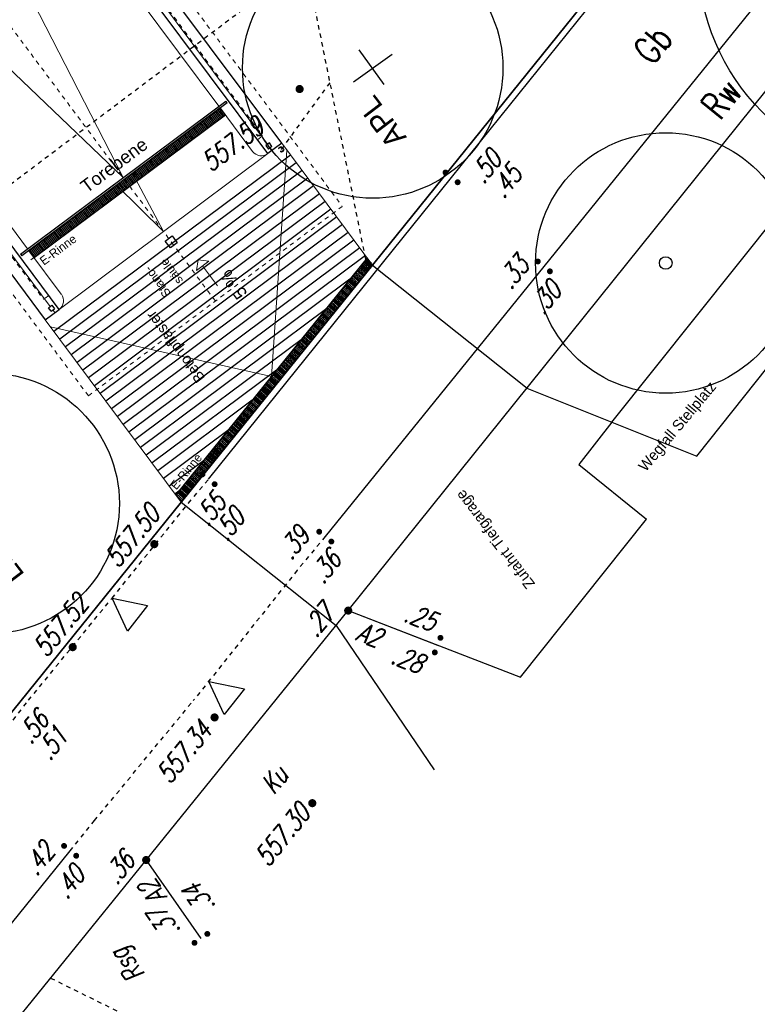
# Model space of a CAD drawing. Header units: metres. Extents: x 2 to 485, y 6 to 594.
# Tile 63 of 176: x 262 to 279, y 202 to 225. Entities that reach past the tile are written whole.
import ezdxf
from ezdxf.enums import TextEntityAlignment as Align

# ---------------------------------------------------------------- set-up
doc = ezdxf.new("R2010")
doc.units = ezdxf.units.M
doc.header["$LTSCALE"] = 0.0125
for name, pattern in [('237-14_Züricher Str._GL_3_RW_2014-11-28_bea$0$STRICHLINIE2', [9.525, 6.35, -3.175]), ('260241_A_bea$0$GESTRICHELT', [0.4, 0.2, -0.2]), ('260241_A_bea$0$PUNKTIERT', [0.2, 0, -0.2]), ('GEWOFAG_Hof 3_141022_Grundriss_bea$0$AUSGEZOGEN', [0]), ('GEWOFAG_Hof 3_141022_Grundriss_bea$0$VERDECKT2_S2', [0.15, 0.1, -0.05])]:
    doc.linetypes.add(name, pattern=pattern)
for name, color, linetype in [('237-14_Züricher Str._GL_3_RW_2014-11-28_bea$0$_GRU_Regenwasser', 150, '237-14_Züricher Str._GL_3_RW_2014-11-28_bea$0$STRICHLINIE2'), ('260241_A_bea$0$B07_FLSTGR', 9, 'Continuous'), ('260241_A_bea$0$B10_GEBAEUDE', 1, 'Continuous'), ('260241_A_bea$0$B21_BORDSTEIN', 5, 'Continuous'), ('260241_A_bea$0$B23_EINFASS', 5, 'Continuous'), ('260241_A_bea$0$B24_EINFASS_GESTR', 5, 'Continuous'), ('260241_A_bea$0$B25_EINFASS_GEPKT', 7, '260241_A_bea$0$PUNKTIERT'), ('260241_A_bea$0$B28_VEINFASS_TXT', 5, 'Continuous'), ('260241_A_bea$0$B29_FUNKTION_TXT', 5, 'Continuous'), ('260241_A_bea$0$B53_HAUPTHOEHEN', 4, 'Continuous'), ('260241_A_bea$0$B54_HOEHEN', 253, 'Continuous'), ('f_baum', 3, 'Continuous'), ('f_entwässerung', 170, 'Continuous'), ('f_schraff', 251, 'Continuous'), ('f_text_100', 7, 'Continuous'), ('f_weg', 2, 'Continuous')]:
    doc.layers.add(name, color=color, linetype=linetype)
doc.layers.add('GEWOFAG_Hof 3_141022_Grundriss_bea$0$STANDARD', color=7, linetype='GEWOFAG_Hof 3_141022_Grundriss_bea$0$AUSGEZOGEN', lineweight=13)
doc.styles.add('260241_A_bea$0$ROMANS', font='ROMANS')
doc.styles.add('GEWOFAG_Hof 3_141022_Grundriss_bea$0$ARIAL', font='arial.ttf')

# ---------------------------------------------------------------- blocks, each defined once
blk = doc.blocks.new('260241_A_bea$0$HOEHENPKT_ZENTR')
at = {"const_width": 0.75}
blk.add_lwpolyline([(-0.375, 0, 1), (0.375, 0, 1)], format="xyb", close=True, dxfattribs=at)
blk = doc.blocks.new('260241_A_bea$0$HOEHENPKT_DOPP')
at = {"const_width": 0.15}
for points in [[(-0.075, 0.4, 1), (0.075, 0.4, 1)], [(-0.075, -0.4, 1), (0.075, -0.4, 1)]]:
    blk.add_lwpolyline(points, format="xyb", close=True, dxfattribs=at)
blk = doc.blocks.new('237-14_Züricher Str._GL_3_RW_2014-11-28_bea$0$AW Steiger')
for radius in [0.6, 0.5]:
    blk.add_circle((0, 0), radius)

msp = doc.modelspace()

# ---------------------------------------------------------------- linework, layer by layer
at = {"color": 252}
for p, q in [((264.029, 211.071), (263.673, 211.83)), ((263.673, 211.83), (264.494, 211.66)), ((264.494, 211.66), (264.029, 211.071)), ((266.26, 209.153), (265.904, 209.912)), ((265.904, 209.912), (266.725, 209.741)), ((266.725, 209.741), (266.26, 209.153))]:
    msp.add_line(p, q, dxfattribs=at)
at = {"layer": '237-14_Züricher Str._GL_3_RW_2014-11-28_bea$0$_GRU_Regenwasser', "ltscale": 0.05}
msp.add_line((266.24, 235.814), (269.544, 219.489), dxfattribs=at)
at = {"layer": '237-14_Züricher Str._GL_3_RW_2014-11-28_bea$0$_GRU_Regenwasser'}
msp.add_line((268.691, 223.705), (267.571, 222.169), dxfattribs=at)
at = {"layer": '260241_A_bea$0$B07_FLSTGR', "color": 30, "linetype": 'Continuous'}
msp.add_line((147.972, 68.76), (322.482, 284.91), dxfattribs=at)
at = {"layer": '260241_A_bea$0$B10_GEBAEUDE', "color": 7, "linetype": '260241_A_bea$0$GESTRICHELT'}
msp.add_line((260.371, 220.641), (269.125, 227.231), dxfattribs=at)
at = {"layer": '260241_A_bea$0$B21_BORDSTEIN', "color": 252, "linetype": 'Continuous'}
for p, q in [((269.116, 211.545), (271.176, 210.749)), ((264.46, 205.798), (265.722, 203.993))]:
    msp.add_line(p, q, dxfattribs=at)
at = {"layer": '260241_A_bea$0$B23_EINFASS', "color": 252, "linetype": 'Continuous'}
for p, q in [((269.116, 211.545), (286.23, 232.848)), ((271.498, 221.525), (279.225, 231.132)), ((281.429, 229.115), (273.624, 219.474)), ((265.898, 214.57), (271.498, 221.525)), ((273.624, 219.474), (268.588, 213.248)), ((264.46, 205.798), (269.116, 211.545)), ((259.567, 202.123), (262.708, 206.01)), ((228.571, 161.49), (264.46, 205.798))]:
    msp.add_line(p, q, dxfattribs=at)
at = {"layer": '260241_A_bea$0$B24_EINFASS_GESTR', "color": 252, "linetype": '260241_A_bea$0$GESTRICHELT'}
for p, q in [((265.435, 214.019), (265.898, 214.57)), ((263.673, 211.83), (265.435, 214.019)), ((268.588, 213.248), (267.941, 212.473)), ((267.941, 212.473), (265.547, 209.471)), ((261.749, 209.479), (263.673, 211.83)), ((261.155, 208.705), (261.749, 209.479)), ((263.27, 206.707), (265.547, 209.471)), ((262.708, 206.01), (263.27, 206.707))]:
    msp.add_line(p, q, dxfattribs=at)
at = {"layer": '260241_A_bea$0$B25_EINFASS_GEPKT', "color": 7, "linetype": '260241_A_bea$0$PUNKTIERT', "ltscale": 0.5}
msp.add_line((262.257, 203.079), (264.187, 202.125), dxfattribs=at)
at = {"layer": 'f_baum', "ltscale": 0.5}
for p, q in [((269.235, 223.726), (270.126, 224.365)), ((269.941, 223.665), (269.37, 224.46))]:
    msp.add_line(p, q, dxfattribs=at)
for centre, radius in [((282.186, 226.575), 5), ((269.68, 224.045), 3), ((276.433, 219.553), 3), ((276.433, 219.553), 0.145), ((260.842, 214.01), 3)]:
    msp.add_circle(centre, radius, dxfattribs=at)
at = {"layer": 'f_entwässerung', "color": 170}
for p, q in [((266.166, 223.125), (261.757, 219.836)), ((266.286, 222.965), (266.166, 223.125)), ((261.877, 219.677), (266.286, 222.965)), ((261.757, 219.836), (261.877, 219.677)), ((269.553, 219.671), (265.144, 214.21)), ((269.679, 219.503), (269.553, 219.671)), ((265.267, 214.044), (269.679, 219.503)), ((265.144, 214.21), (265.267, 214.044))]:
    msp.add_line(p, q, dxfattribs=at)
at = {"layer": 'f_entwässerung', "color": 170, "linetype": 'Continuous'}
for p, q in [((266.111, 222.834), (265.991, 222.994)), ((266.141, 222.857), (266.021, 223.017)), ((266.171, 222.879), (266.051, 223.039)), ((266.201, 222.901), (266.081, 223.061)), ((266.231, 222.924), (266.111, 223.084)), ((266.261, 222.946), (266.141, 223.106)), ((265.81, 222.61), (265.69, 222.77)), ((265.84, 222.632), (265.72, 222.792)), ((265.87, 222.655), (265.75, 222.815)), ((265.9, 222.677), (265.781, 222.837)), ((265.931, 222.7), (265.811, 222.86)), ((265.961, 222.722), (265.841, 222.882)), ((265.991, 222.744), (265.871, 222.904)), ((266.021, 222.767), (265.901, 222.927)), ((266.051, 222.789), (265.931, 222.949)), ((266.081, 222.812), (265.961, 222.972)), ((265.48, 222.363), (265.36, 222.523)), ((265.51, 222.386), (265.39, 222.546)), ((265.54, 222.408), (265.42, 222.568)), ((265.57, 222.431), (265.45, 222.591)), ((265.6, 222.453), (265.48, 222.613)), ((265.63, 222.475), (265.51, 222.635)), ((265.66, 222.498), (265.54, 222.658)), ((265.69, 222.52), (265.57, 222.68)), ((265.72, 222.543), (265.6, 222.703)), ((265.75, 222.565), (265.63, 222.725)), ((265.78, 222.588), (265.66, 222.748)), ((265.179, 222.139), (265.059, 222.299)), ((265.209, 222.162), (265.089, 222.322)), ((265.239, 222.184), (265.119, 222.344)), ((265.269, 222.206), (265.149, 222.366)), ((265.299, 222.229), (265.179, 222.389)), ((265.329, 222.251), (265.209, 222.411)), ((265.359, 222.274), (265.239, 222.434)), ((265.389, 222.296), (265.27, 222.456)), ((265.42, 222.318), (265.3, 222.479)), ((265.45, 222.341), (265.33, 222.501)), ((264.878, 221.915), (264.759, 222.075)), ((264.908, 221.937), (264.789, 222.097)), ((264.939, 221.96), (264.819, 222.12)), ((264.969, 221.982), (264.849, 222.142)), ((264.999, 222.005), (264.879, 222.165)), ((265.029, 222.027), (264.909, 222.187)), ((265.059, 222.049), (264.939, 222.209)), ((265.089, 222.072), (264.969, 222.232)), ((265.119, 222.094), (264.999, 222.254)), ((265.149, 222.117), (265.029, 222.277)), ((264.578, 221.691), (264.458, 221.851)), ((264.608, 221.713), (264.488, 221.873)), ((264.638, 221.736), (264.518, 221.896)), ((264.668, 221.758), (264.548, 221.918)), ((264.698, 221.78), (264.578, 221.94)), ((264.728, 221.803), (264.608, 221.963)), ((264.758, 221.825), (264.638, 221.985)), ((264.788, 221.848), (264.668, 222.008)), ((264.818, 221.87), (264.698, 222.03)), ((264.848, 221.892), (264.728, 222.053)), ((264.277, 221.467), (264.157, 221.627)), ((264.307, 221.489), (264.187, 221.649)), ((264.337, 221.511), (264.217, 221.671)), ((264.367, 221.534), (264.247, 221.694)), ((264.397, 221.556), (264.278, 221.716)), ((264.428, 221.579), (264.308, 221.739)), ((264.458, 221.601), (264.338, 221.761)), ((264.488, 221.623), (264.368, 221.783)), ((264.518, 221.646), (264.398, 221.806)), ((264.548, 221.668), (264.428, 221.828)), ((263.977, 221.242), (263.857, 221.402)), ((264.007, 221.265), (263.887, 221.425)), ((264.037, 221.287), (263.917, 221.447)), ((264.067, 221.31), (263.947, 221.47)), ((264.097, 221.332), (263.977, 221.492)), ((264.127, 221.354), (264.007, 221.514)), ((264.157, 221.377), (264.037, 221.537)), ((264.187, 221.399), (264.067, 221.559)), ((264.217, 221.422), (264.097, 221.582)), ((264.247, 221.444), (264.127, 221.604)), ((263.676, 221.018), (263.556, 221.178)), ((263.706, 221.041), (263.586, 221.201)), ((263.736, 221.063), (263.616, 221.223)), ((263.766, 221.085), (263.646, 221.245)), ((263.796, 221.108), (263.676, 221.268)), ((263.826, 221.13), (263.706, 221.29)), ((263.856, 221.153), (263.736, 221.313)), ((263.886, 221.175), (263.767, 221.335)), ((263.917, 221.197), (263.797, 221.357)), ((263.947, 221.22), (263.827, 221.38)), ((263.375, 220.794), (263.256, 220.954)), ((263.405, 220.816), (263.286, 220.976)), ((263.436, 220.839), (263.316, 220.999)), ((263.466, 220.861), (263.346, 221.021)), ((263.496, 220.884), (263.376, 221.044)), ((263.526, 220.906), (263.406, 221.066)), ((263.556, 220.928), (263.436, 221.088)), ((263.586, 220.951), (263.466, 221.111)), ((263.616, 220.973), (263.496, 221.133)), ((263.646, 220.996), (263.526, 221.156)), ((263.075, 220.57), (262.955, 220.73)), ((263.105, 220.592), (262.985, 220.752)), ((263.135, 220.615), (263.015, 220.775)), ((263.165, 220.637), (263.045, 220.797)), ((263.195, 220.659), (263.075, 220.819)), ((263.225, 220.682), (263.105, 220.842)), ((263.255, 220.704), (263.135, 220.864)), ((263.285, 220.727), (263.165, 220.887)), ((263.315, 220.749), (263.195, 220.909)), ((263.345, 220.771), (263.225, 220.931)), ((262.744, 220.323), (262.624, 220.483)), ((262.774, 220.346), (262.654, 220.506)), ((262.804, 220.368), (262.684, 220.528)), ((262.834, 220.39), (262.714, 220.55)), ((262.864, 220.413), (262.745, 220.573)), ((262.894, 220.435), (262.775, 220.595)), ((262.925, 220.458), (262.805, 220.618)), ((262.955, 220.48), (262.835, 220.64)), ((262.985, 220.502), (262.865, 220.662)), ((263.015, 220.525), (262.895, 220.685)), ((263.045, 220.547), (262.925, 220.707)), ((262.444, 220.099), (262.324, 220.259)), ((262.474, 220.121), (262.354, 220.281)), ((262.504, 220.144), (262.384, 220.304)), ((262.534, 220.166), (262.414, 220.326)), ((262.564, 220.189), (262.444, 220.349)), ((262.594, 220.211), (262.474, 220.371)), ((262.624, 220.233), (262.504, 220.393)), ((262.654, 220.256), (262.534, 220.416)), ((262.684, 220.278), (262.564, 220.438)), ((262.714, 220.301), (262.594, 220.461)), ((262.143, 219.875), (262.023, 220.035)), ((262.173, 219.897), (262.053, 220.057)), ((262.203, 219.92), (262.083, 220.08)), ((262.233, 219.942), (262.113, 220.102)), ((262.263, 219.964), (262.143, 220.124)), ((262.293, 219.987), (262.173, 220.147)), ((262.323, 220.009), (262.203, 220.169)), ((262.353, 220.032), (262.233, 220.192)), ((262.383, 220.054), (262.264, 220.214)), ((262.414, 220.076), (262.294, 220.236)), ((261.902, 219.695), (261.783, 219.855)), ((261.933, 219.718), (261.813, 219.878)), ((261.963, 219.74), (261.843, 219.9)), ((261.993, 219.763), (261.873, 219.923)), ((262.023, 219.785), (261.903, 219.945)), ((262.053, 219.807), (261.933, 219.967)), ((262.083, 219.83), (261.963, 219.99)), ((262.113, 219.852), (261.993, 220.012)), ((269.646, 219.461), (269.492, 219.595)), ((269.666, 219.486), (269.512, 219.62)), ((269.649, 219.543), (269.532, 219.645)), ((269.559, 219.663), (269.552, 219.67)), ((269.446, 219.214), (269.292, 219.348)), ((269.466, 219.239), (269.312, 219.373)), ((269.486, 219.264), (269.332, 219.398)), ((269.506, 219.288), (269.352, 219.422)), ((269.526, 219.313), (269.372, 219.447)), ((269.546, 219.338), (269.392, 219.472)), ((269.566, 219.363), (269.412, 219.496)), ((269.586, 219.387), (269.432, 219.521)), ((269.606, 219.412), (269.452, 219.546)), ((269.626, 219.437), (269.472, 219.571)), ((269.266, 218.992), (269.113, 219.126)), ((269.286, 219.017), (269.133, 219.15)), ((269.306, 219.041), (269.153, 219.175)), ((269.326, 219.066), (269.173, 219.2)), ((269.346, 219.091), (269.193, 219.225)), ((269.366, 219.115), (269.213, 219.249)), ((269.386, 219.14), (269.233, 219.274)), ((269.406, 219.165), (269.253, 219.299)), ((269.426, 219.19), (269.273, 219.323)), ((269.086, 218.77), (268.933, 218.903)), ((269.106, 218.794), (268.953, 218.928)), ((269.126, 218.819), (268.973, 218.953)), ((269.146, 218.844), (268.993, 218.977)), ((269.166, 218.868), (269.013, 219.002)), ((269.186, 218.893), (269.033, 219.027)), ((269.206, 218.918), (269.053, 219.051)), ((269.226, 218.943), (269.073, 219.076)), ((269.246, 218.967), (269.093, 219.101)), ((268.907, 218.547), (268.754, 218.681)), ((268.927, 218.572), (268.774, 218.705)), ((268.947, 218.597), (268.793, 218.73)), ((268.967, 218.621), (268.813, 218.755)), ((268.987, 218.646), (268.833, 218.78)), ((269.007, 218.671), (268.853, 218.804)), ((269.027, 218.695), (268.873, 218.829)), ((269.047, 218.72), (268.893, 218.854)), ((269.066, 218.745), (268.913, 218.878)), ((268.727, 218.325), (268.574, 218.458)), ((268.747, 218.349), (268.594, 218.483)), ((268.767, 218.374), (268.614, 218.508)), ((268.787, 218.399), (268.634, 218.532)), ((268.807, 218.424), (268.654, 218.557)), ((268.827, 218.448), (268.674, 218.582)), ((268.847, 218.473), (268.694, 218.607)), ((268.867, 218.498), (268.714, 218.631)), ((268.887, 218.522), (268.734, 218.656)), ((268.547, 218.102), (268.394, 218.236)), ((268.567, 218.127), (268.414, 218.26)), ((268.587, 218.152), (268.434, 218.285)), ((268.607, 218.176), (268.454, 218.31)), ((268.627, 218.201), (268.474, 218.335)), ((268.647, 218.226), (268.494, 218.359)), ((268.667, 218.251), (268.514, 218.384)), ((268.687, 218.275), (268.534, 218.409)), ((268.707, 218.3), (268.554, 218.433)), ((268.348, 217.855), (268.195, 217.988)), ((268.367, 217.88), (268.215, 218.013)), ((268.387, 217.905), (268.235, 218.038)), ((268.407, 217.929), (268.255, 218.063)), ((268.427, 217.954), (268.275, 218.087)), ((268.447, 217.979), (268.295, 218.112)), ((268.467, 218.004), (268.314, 218.137)), ((268.487, 218.028), (268.334, 218.162)), ((268.507, 218.053), (268.354, 218.186)), ((268.527, 218.078), (268.374, 218.211)), ((268.168, 217.633), (268.015, 217.766)), ((268.188, 217.658), (268.035, 217.791)), ((268.208, 217.682), (268.055, 217.815)), ((268.228, 217.707), (268.075, 217.84)), ((268.248, 217.732), (268.095, 217.865)), ((268.268, 217.756), (268.115, 217.89)), ((268.288, 217.781), (268.135, 217.914)), ((268.308, 217.806), (268.155, 217.939)), ((268.328, 217.831), (268.175, 217.964)), ((267.988, 217.41), (267.835, 217.543)), ((268.008, 217.435), (267.855, 217.568)), ((268.028, 217.46), (267.875, 217.593)), ((268.048, 217.485), (267.895, 217.618)), ((268.068, 217.509), (267.915, 217.642)), ((268.088, 217.534), (267.935, 217.667)), ((268.108, 217.559), (267.955, 217.692)), ((268.128, 217.583), (267.975, 217.717)), ((268.148, 217.608), (267.995, 217.741)), ((267.808, 217.188), (267.656, 217.321)), ((267.828, 217.213), (267.676, 217.346)), ((267.848, 217.237), (267.696, 217.37)), ((267.868, 217.262), (267.716, 217.395)), ((267.888, 217.287), (267.736, 217.42)), ((267.908, 217.312), (267.756, 217.445)), ((267.928, 217.336), (267.776, 217.469)), ((267.948, 217.361), (267.796, 217.494)), ((267.968, 217.386), (267.816, 217.519)), ((267.629, 216.966), (267.476, 217.098)), ((267.649, 216.99), (267.496, 217.123)), ((267.668, 217.015), (267.516, 217.148)), ((267.688, 217.04), (267.536, 217.173)), ((267.708, 217.065), (267.556, 217.197)), ((267.728, 217.089), (267.576, 217.222)), ((267.748, 217.114), (267.596, 217.247)), ((267.768, 217.139), (267.616, 217.272)), ((267.788, 217.163), (267.636, 217.296)), ((267.449, 216.743), (267.297, 216.876)), ((267.469, 216.768), (267.317, 216.901)), ((267.489, 216.793), (267.336, 216.925)), ((267.509, 216.817), (267.356, 216.95)), ((267.529, 216.842), (267.376, 216.975)), ((267.549, 216.867), (267.396, 217)), ((267.569, 216.892), (267.416, 217.024)), ((267.589, 216.916), (267.436, 217.049)), ((267.609, 216.941), (267.456, 217.074)), ((267.249, 216.496), (267.097, 216.629)), ((267.269, 216.521), (267.117, 216.654)), ((267.289, 216.546), (267.137, 216.678)), ((267.309, 216.57), (267.157, 216.703)), ((267.329, 216.595), (267.177, 216.728)), ((267.349, 216.62), (267.197, 216.752)), ((267.369, 216.644), (267.217, 216.777)), ((267.389, 216.669), (267.237, 216.802)), ((267.409, 216.694), (267.257, 216.827)), ((267.429, 216.719), (267.277, 216.851)), ((267.069, 216.274), (266.917, 216.406)), ((267.089, 216.298), (266.937, 216.431)), ((267.109, 216.323), (266.957, 216.456)), ((267.129, 216.348), (266.977, 216.48)), ((267.149, 216.373), (266.997, 216.505)), ((267.169, 216.397), (267.017, 216.53)), ((267.189, 216.422), (267.037, 216.555)), ((267.209, 216.447), (267.057, 216.579)), ((267.229, 216.471), (267.077, 216.604)), ((266.89, 216.051), (266.738, 216.184)), ((266.91, 216.076), (266.758, 216.209)), ((266.93, 216.101), (266.778, 216.233)), ((266.949, 216.126), (266.798, 216.258)), ((266.969, 216.15), (266.818, 216.283)), ((266.989, 216.175), (266.838, 216.307)), ((267.009, 216.2), (266.857, 216.332)), ((267.029, 216.224), (266.877, 216.357)), ((267.049, 216.249), (266.897, 216.382)), ((266.71, 215.829), (266.558, 215.961)), ((266.73, 215.854), (266.578, 215.986)), ((266.75, 215.878), (266.598, 216.011)), ((266.77, 215.903), (266.618, 216.035)), ((266.79, 215.928), (266.638, 216.06)), ((266.81, 215.953), (266.658, 216.085)), ((266.83, 215.977), (266.678, 216.11)), ((266.85, 216.002), (266.698, 216.134)), ((266.87, 216.027), (266.718, 216.159)), ((266.53, 215.607), (266.378, 215.739)), ((266.55, 215.631), (266.398, 215.764)), ((266.57, 215.656), (266.418, 215.788)), ((266.59, 215.681), (266.438, 215.813)), ((266.61, 215.705), (266.458, 215.838)), ((266.63, 215.73), (266.478, 215.862)), ((266.65, 215.755), (266.498, 215.887)), ((266.67, 215.78), (266.518, 215.912)), ((266.69, 215.804), (266.538, 215.937)), ((266.33, 215.359), (266.179, 215.492)), ((266.35, 215.384), (266.199, 215.516)), ((266.37, 215.409), (266.219, 215.541)), ((266.39, 215.434), (266.239, 215.566)), ((266.41, 215.458), (266.259, 215.59)), ((266.43, 215.483), (266.279, 215.615)), ((266.45, 215.508), (266.299, 215.64)), ((266.47, 215.532), (266.319, 215.665)), ((266.49, 215.557), (266.339, 215.689)), ((266.51, 215.582), (266.358, 215.714)), ((266.151, 215.137), (265.999, 215.269)), ((266.171, 215.162), (266.019, 215.294)), ((266.191, 215.187), (266.039, 215.319)), ((266.211, 215.211), (266.059, 215.343)), ((266.231, 215.236), (266.079, 215.368)), ((266.25, 215.261), (266.099, 215.393)), ((266.27, 215.285), (266.119, 215.417)), ((266.29, 215.31), (266.139, 215.442)), ((266.31, 215.335), (266.159, 215.467)), ((265.971, 214.915), (265.82, 215.047)), ((265.991, 214.939), (265.84, 215.071)), ((266.011, 214.964), (265.86, 215.096)), ((266.031, 214.989), (265.879, 215.121)), ((266.051, 215.014), (265.899, 215.145)), ((266.071, 215.038), (265.919, 215.17)), ((266.091, 215.063), (265.939, 215.195)), ((266.111, 215.088), (265.959, 215.22)), ((266.131, 215.112), (265.979, 215.244)), ((265.791, 214.692), (265.64, 214.824)), ((265.811, 214.717), (265.66, 214.849)), ((265.831, 214.742), (265.68, 214.874)), ((265.851, 214.766), (265.7, 214.898)), ((265.871, 214.791), (265.72, 214.923)), ((265.891, 214.816), (265.74, 214.948)), ((265.911, 214.841), (265.76, 214.972)), ((265.931, 214.865), (265.78, 214.997)), ((265.951, 214.89), (265.8, 215.022)), ((265.611, 214.47), (265.46, 214.602)), ((265.631, 214.495), (265.48, 214.626)), ((265.651, 214.519), (265.5, 214.651)), ((265.671, 214.544), (265.52, 214.676)), ((265.691, 214.569), (265.54, 214.701)), ((265.711, 214.593), (265.56, 214.725)), ((265.731, 214.618), (265.58, 214.75)), ((265.751, 214.643), (265.6, 214.775)), ((265.771, 214.668), (265.62, 214.799)), ((265.432, 214.247), (265.281, 214.379)), ((265.452, 214.272), (265.301, 214.404)), ((265.472, 214.297), (265.321, 214.429)), ((265.492, 214.322), (265.341, 214.453)), ((265.512, 214.346), (265.361, 214.478)), ((265.532, 214.371), (265.381, 214.503)), ((265.551, 214.396), (265.4, 214.527)), ((265.571, 214.42), (265.42, 214.552)), ((265.591, 214.445), (265.44, 214.577)), ((265.292, 214.075), (265.157, 214.192)), ((265.312, 214.099), (265.161, 214.231)), ((265.332, 214.124), (265.181, 214.256)), ((265.352, 214.149), (265.201, 214.28)), ((265.372, 214.173), (265.221, 214.305)), ((265.392, 214.198), (265.241, 214.33)), ((265.412, 214.223), (265.261, 214.354)), ((265.272, 214.05), (265.247, 214.072))]:
    msp.add_line(p, q, dxfattribs=at)
at = {"layer": 'f_schraff', "linetype": 'Continuous'}
for p, q in [((267.787, 222.04), (262.336, 217.973)), ((267.919, 221.861), (262.469, 217.795)), ((268.052, 221.683), (262.602, 217.617)), ((268.185, 221.505), (262.735, 217.439)), ((268.318, 221.327), (262.868, 217.26)), ((268.451, 221.149), (263.001, 217.082)), ((268.584, 220.971), (263.134, 216.904)), ((268.717, 220.793), (263.267, 216.726)), ((268.85, 220.614), (263.4, 216.548)), ((268.983, 220.436), (263.532, 216.37)), ((269.115, 220.258), (263.665, 216.192)), ((269.248, 220.08), (263.798, 216.013)), ((269.381, 219.902), (263.931, 215.835)), ((269.514, 219.724), (264.064, 215.657)), ((269.156, 219.179), (264.197, 215.479)), ((268.593, 218.482), (264.33, 215.301)), ((268.03, 217.784), (264.463, 215.123)), ((267.467, 217.087), (264.596, 214.945)), ((266.904, 216.39), (264.728, 214.766)), ((266.341, 215.692), (264.861, 214.588)), ((265.778, 214.995), (264.994, 214.41)), ((265.215, 214.297), (265.127, 214.232))]:
    msp.add_line(p, q, dxfattribs=at)
at = {"layer": 'f_weg'}
for p, q in [((275.188, 215.888), (285.028, 228.205)), ((277.147, 215.105), (286.582, 226.946)), ((269.677, 219.506), (273.24, 216.667)), ((273.23, 216.671), (277.147, 215.105)), ((265.264, 214.046), (268.836, 211.2)), ((268.836, 211.2), (271.098, 207.876))]:
    msp.add_line(p, q, dxfattribs=at)
at = {"layer": 'f_weg', "color": 252}
for p, q in [((275.188, 215.888), (274.434, 214.909)), ((274.434, 214.909), (275.988, 213.65)), ((273.088, 210.01), (275.988, 213.65)), ((269.116, 211.545), (273.088, 210.01))]:
    msp.add_line(p, q, dxfattribs=at)
at = {"layer": 'GEWOFAG_Hof 3_141022_Grundriss_bea$0$STANDARD', "color": 7, "linetype": 'GEWOFAG_Hof 3_141022_Grundriss_bea$0$VERDECKT2_S2', "lineweight": 18}
for p, q in [((256.773, 237.222), (268.98, 220.857)), ((266.055, 218.675), (263.962, 221.48)), ((263.129, 216.493), (268.98, 220.857))]:
    msp.add_line(p, q, dxfattribs=at)
at = {"layer": 'GEWOFAG_Hof 3_141022_Grundriss_bea$0$STANDARD', "color": 7, "linetype": 'GEWOFAG_Hof 3_141022_Grundriss_bea$0$AUSGEZOGEN', "lineweight": 25}
for p, q in [((267.584, 222.311), (258.402, 234.62)), ((267.263, 222.072), (258.081, 234.38)), ((262.454, 218.484), (253.272, 230.793)), ((252.952, 230.554), (262.133, 218.245)), ((277.954, 229.758), (254.665, 200.912)), ((261.567, 219.757), (266.296, 223.284)), ((266.326, 223.244), (261.597, 219.717)), ((266.326, 223.244), (266.296, 223.284)), ((267.299, 222.317), (267.219, 222.257)), ((267.584, 222.311), (267.263, 222.072)), ((267.359, 222.237), (267.299, 222.317)), ((267.219, 222.257), (267.279, 222.177)), ((267.359, 222.237), (267.279, 222.177)), ((264.898, 220.058), (265.058, 220.178)), ((265.018, 219.898), (264.898, 220.058)), ((265.058, 220.178), (265.178, 220.017)), ((265.178, 220.017), (265.018, 219.898)), ((261.567, 219.757), (261.597, 219.717)), ((262.133, 218.245), (262.454, 218.484)), ((262.209, 218.52), (262.289, 218.58)), ((262.269, 218.44), (262.209, 218.52)), ((262.269, 218.44), (262.349, 218.5)), ((262.289, 218.58), (262.349, 218.5))]:
    msp.add_line(p, q, dxfattribs=at)
at = {"layer": 'GEWOFAG_Hof 3_141022_Grundriss_bea$0$STANDARD', "color": 7, "linetype": 'GEWOFAG_Hof 3_141022_Grundriss_bea$0$AUSGEZOGEN', "lineweight": 18}
for p, q in [((266.136, 223.165), (257.881, 234.231)), ((253.473, 230.942), (261.728, 219.876)), ((277.954, 229.758), (254.665, 200.912)), ((273.47, 224.204), (261.474, 209.346)), ((266.913, 222.123), (266.166, 223.125)), ((261.805, 219.622), (266.286, 222.964)), ((267.584, 222.311), (269.677, 219.506)), ((267.349, 216.94), (267.704, 222.151)), ((264.859, 220.278), (264.146, 221.618)), ((263.777, 221.343), (264.859, 220.278)), ((261.758, 219.836), (262.505, 218.834)), ((265.656, 219.627), (265.62, 219.379)), ((265.904, 219.591), (265.62, 219.379)), ((265.656, 219.627), (265.904, 219.591)), ((265.762, 219.485), (266.105, 219.026)), ((262.133, 218.245), (265.267, 214.044)), ((262.253, 218.085), (267.349, 216.94))]:
    msp.add_line(p, q, dxfattribs=at)
at = {"layer": 'GEWOFAG_Hof 3_141022_Grundriss_bea$0$STANDARD', "color": 7, "linetype": 'GEWOFAG_Hof 3_141022_Grundriss_bea$0$VERDECKT2_S2', "lineweight": 13}
for p, q in [((254.871, 233.666), (263.932, 221.521)), ((264.268, 226.338), (267.144, 222.482)), ((259.218, 222.571), (262.095, 218.715)), ((267.024, 222.393), (267.144, 222.482)), ((262.215, 218.805), (262.095, 218.715))]:
    msp.add_line(p, q, dxfattribs=at)
at = {"layer": 'GEWOFAG_Hof 3_141022_Grundriss_bea$0$STANDARD', "color": 7, "linetype": 'GEWOFAG_Hof 3_141022_Grundriss_bea$0$AUSGEZOGEN', "lineweight": 13}
for p, q in [((264.248, 226.323), (267.259, 222.287)), ((259.238, 222.586), (262.249, 218.55)), ((262.454, 218.484), (267.263, 222.072)), ((267.319, 222.207), (267.364, 222.147)), ((262.309, 218.47), (262.354, 218.41))]:
    msp.add_line(p, q, dxfattribs=at)
at = {"layer": 'GEWOFAG_Hof 3_141022_Grundriss_bea$0$STANDARD', "color": 7, "linetype": 'GEWOFAG_Hof 3_141022_Grundriss_bea$0$AUSGEZOGEN', "lineweight": 18}
msp.add_lwpolyline([(256.35, 236.283), (263.932, 221.521), (251.942, 232.994)], dxfattribs=at)
at = {"layer": 'GEWOFAG_Hof 3_141022_Grundriss_bea$0$STANDARD', "color": 7, "linetype": 'GEWOFAG_Hof 3_141022_Grundriss_bea$0$VERDECKT2_S2', "lineweight": 18}
msp.add_lwpolyline([(263.129, 216.493), (252.865, 230.252)], dxfattribs=at)
at = {"layer": 'GEWOFAG_Hof 3_141022_Grundriss_bea$0$STANDARD', "color": 7, "linetype": 'GEWOFAG_Hof 3_141022_Grundriss_bea$0$AUSGEZOGEN', "lineweight": 18}
for centre, start, end in [((267.114, 222.272), 216.7221, 306.7221), ((262.305, 218.685), 306.7221, 36.7221)]:
    msp.add_arc(centre, 0.25, start, end, dxfattribs=at)

# ---------------------------------------------------------------- block references
at = {"layer": '237-14_Züricher Str._GL_3_RW_2014-11-28_bea$0$_GRU_Regenwasser', "xscale": 0.1, "yscale": 0.1, "zscale": 0.001, "rotation": 126.7275850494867}
for p in [(267.571, 222.169), (269.544, 219.489)]:
    msp.add_blockref('237-14_Züricher Str._GL_3_RW_2014-11-28_bea$0$AW Steiger', p, dxfattribs=at)
at = {"layer": '260241_A_bea$0$B54_HOEHEN', "color": 252, "xscale": 0.125, "yscale": 0.125}
for p in [(267.996, 223.56), (268.289, 207.108)]:
    msp.add_blockref('260241_A_bea$0$HOEHENPKT_ZENTR', p, dxfattribs=at)
at = {"layer": '260241_A_bea$0$B54_HOEHEN', "color": 252}
for name, p, xscale, yscale, rotation in [('260241_A_bea$0$HOEHENPKT_DOPP', (271.498, 221.525), 0.449999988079, 0.449999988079, 51.02999961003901), ('260241_A_bea$0$HOEHENPKT_DOPP', (273.624, 219.474), 0.449999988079, 0.449999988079, 51.02999961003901), ('260241_A_bea$0$HOEHENPKT_DOPP', (265.898, 214.57), 0.449999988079, 0.449999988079, 51.02999961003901), ('260241_A_bea$0$HOEHENPKT_DOPP', (268.588, 213.248), 0.449999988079, 0.449999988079, 51.02999961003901), ('260241_A_bea$0$HOEHENPKT_ZENTR', (264.647, 213.075), 0.125, 0.125, 51.029999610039), ('260241_A_bea$0$HOEHENPKT_ZENTR', (269.116, 211.545), 0.125, 0.125, 51.029999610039), ('260241_A_bea$0$HOEHENPKT_DOPP', (271.176, 210.749), 0.449999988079, 0.449999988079, 338.8730808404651), ('260241_A_bea$0$HOEHENPKT_ZENTR', (262.768, 210.702), 0.125, 0.125, 51.029999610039), ('260241_A_bea$0$HOEHENPKT_ZENTR', (266.036, 209.083), 0.125, 0.125, 51.029999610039), ('260241_A_bea$0$HOEHENPKT_DOPP', (262.708, 206.01), 0.449999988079, 0.449999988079, 51.02999961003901), ('260241_A_bea$0$HOEHENPKT_ZENTR', (264.46, 205.798), 0.125, 0.125, 51.029999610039), ('260241_A_bea$0$HOEHENPKT_DOPP', (265.722, 203.993), 0.449999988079, 0.449999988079, 124.960045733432)]:
    msp.add_blockref(name, p, dxfattribs=dict(at, xscale=xscale, yscale=yscale, rotation=rotation))

# ---------------------------------------------------------------- texts
at = {"layer": '260241_A_bea$0$B28_VEINFASS_TXT', "color": 252, "style": '260241_A_bea$0$ROMANS', "oblique": 15, "width": 0.75}
for s, rotation, p in [('A2', 338.9988, (269.521, 210.781)), ('Ku', 51.0841, (267.589, 207.509)), ('A2', 124.1134, (264.801, 205.182)), ('Rsg', 126.9016, (264.203, 203.502))]:
    msp.add_text(s, height=0.45, rotation=rotation, dxfattribs=at).set_placement(p, align=Align.CENTER)
at = {"layer": '260241_A_bea$0$B29_FUNKTION_TXT', "style": '260241_A_bea$0$ROMANS', "width": 0.75}
for s, p in [('Gb', (276.376, 224.394)), ('Rw', (277.954, 223.153))]:
    msp.add_text(s, height=0.625, rotation=50.7366, dxfattribs=at).set_placement(p, align=Align.CENTER)
at = {"layer": '260241_A_bea$0$B53_HAUPTHOEHEN', "color": 252, "style": '260241_A_bea$0$ROMANS', "oblique": 15, "width": 0.75}
msp.add_text('557.59', height=0.45, rotation=37.2304, dxfattribs=at).set_placement((267.215, 222.593), align=Align.RIGHT)
for s, p in [('557.50', (264.312, 213.123)), ('557.52', (262.664, 211.059))]:
    msp.add_text(s, height=0.45, rotation=51.0841, dxfattribs=at).set_placement(p, align=Align.CENTER)
for s, p in [('557.34', (265.83, 208.904)), ('557.30', (268.098, 206.994))]:
    msp.add_text(s, height=0.45, rotation=51.0841, dxfattribs=at).set_placement(p, align=Align.MIDDLE_RIGHT)
at = {"layer": '260241_A_bea$0$B54_HOEHEN', "color": 252, "style": '260241_A_bea$0$ROMANS', "oblique": 15, "width": 0.75}
for s, rotation, p in [('.50', 51.0841, (272.512, 222.058)), ('.45', 51.0841, (272.976, 221.717)), ('.33', 51.0841, (273.144, 219.62)), ('.30', 51.0841, (273.892, 219.038)), ('.55', 51.0841, (266.16, 214.159)), ('.50', 51.0841, (266.597, 213.813)), ('.39', 51.0841, (268.084, 213.389)), ('.36', 51.0841, (268.817, 212.836)), ('.25', 338.8731, (271.124, 211.262)), ('.28', 338.8731, (270.827, 210.295)), ('.56', 51.0841, (262.081, 209.145)), ('.51', 51.0841, (262.517, 208.773)), ('.42', 51.0841, (262.212, 206.115)), ('.40', 51.0841, (262.91, 205.578)), ('.34', 124.9601, (265.471, 205.196)), ('.37', 124.9601, (264.663, 204.637))]:
    msp.add_text(s, height=0.45, rotation=rotation, dxfattribs=at).set_placement(p, align=Align.MIDDLE_RIGHT)
for s, p in [('.27', (268.832, 211.462)), ('.36', (264.236, 205.761))]:
    msp.add_text(s, height=0.45, rotation=50.9869, dxfattribs=at).set_placement(p, align=Align.RIGHT)
at = {"layer": 'f_entwässerung', "color": 170}
for rotation, p in [(36.7276, (262.103, 219.488)), (50.9198, (265.154, 214.311))]:
    msp.add_text('E-Rinne', height=0.2, rotation=rotation, dxfattribs=at).set_placement(p)
at = {"layer": 'f_text_100'}
for s, height, rotation, p in [('APL', 0.5, 127.224, (270.475, 222.447)), ('Betonpflaster', 0.25, 127.224, (265.832, 216.911)), ('Wegfall Stellplatz', 0.25, 50.0982, (275.971, 214.727)), ('Zufahrt Tiefgarage', 0.25, 127.224, (273.432, 212.162)), ('LST', 0.5, 127.224, (261.674, 212.375))]:
    msp.add_text(s, height=height, rotation=rotation, dxfattribs=at).set_placement(p)
at = {"layer": 'GEWOFAG_Hof 3_141022_Grundriss_bea$0$STANDARD', "color": 7, "linetype": 'GEWOFAG_Hof 3_141022_Grundriss_bea$0$AUSGEZOGEN', "lineweight": 13, "insert": (263.812, 221.681), "char_height": 0.3, "width": 1.95569, "attachment_point": 8, "rotation": 36.7221, "style": 'GEWOFAG_Hof 3_141022_Grundriss_bea$0$ARIAL'}
msp.add_mtext('\\W1.00;Torebene', dxfattribs=at)
at = {"layer": 'GEWOFAG_Hof 3_141022_Grundriss_bea$0$STANDARD', "color": 7, "linetype": 'GEWOFAG_Hof 3_141022_Grundriss_bea$0$AUSGEZOGEN', "lineweight": 18, "insert": (264.639, 219.058), "char_height": 0.2, "width": 0.92682, "attachment_point": 2, "rotation": 126.7221, "line_spacing_factor": 1.204819, "style": 'GEWOFAG_Hof 3_141022_Grundriss_bea$0$ARIAL'}
msp.add_mtext('{\\fArial|i0|b0;\\H0.200000;\\W1.000000;\\C7;Stand-}\\P{\\fArial|i0|b0;\\H0.200000;\\W1.000000;\\C7;säule}\\P', dxfattribs=at)
at = {"layer": 'GEWOFAG_Hof 3_141022_Grundriss_bea$0$STANDARD', "color": 7, "linetype": 'GEWOFAG_Hof 3_141022_Grundriss_bea$0$AUSGEZOGEN', "lineweight": 18, "insert": (266.596, 219.146), "char_height": 0.3, "width": 0.87479, "attachment_point": 8, "rotation": 126.7221, "style": 'GEWOFAG_Hof 3_141022_Grundriss_bea$0$ARIAL'}
msp.add_mtext('{\\fArial|i0|b0;\\H0.300000;\\W1.000000;\\C7;5 %}\\P', dxfattribs=at)

doc.saveas('drawing.dxf')
